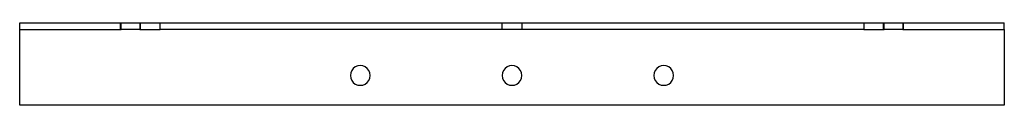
# Model space of a CAD drawing. Header units: millimetres. Extents: x -300 to 300, y -25 to 25.
import ezdxf

# ---------------------------------------------------------------- set-up
doc = ezdxf.new("R2010")
doc.units = ezdxf.units.MM
doc.layers.add('HIDDEN', color=7, linetype='Continuous')
doc.layers.add('THICK', color=7, linetype='Continuous')

msp = doc.modelspace()

# ---------------------------------------------------------------- linework, layer by layer
at = {"layer": 'HIDDEN'}
for p, q in [((-300, 25), (-300, 25)), ((-238.47, 21), (-238.47, 25)), ((-226.8, 25), (-226.53, 25)), ((-226.47, 21), (-226.47, 25)), ((-6, 21), (-6, 25)), ((6, 25), (6, 21)), ((226.47, 21), (226.47, 25)), ((238.14, 25), (238.47, 25)), ((238.47, 21), (238.47, 25)), ((300, 25), (300, 25)), ((-300, 21), (-300, 21)), ((-238.14, 21), (-238.47, 21)), ((226.8, 21), (226.53, 21)), ((300, 21), (300, 21)), ((-300, -25), (-300, -25)), ((300, -25), (300, -25))]:
    msp.add_line(p, q, dxfattribs=at)
at = {"layer": 'THICK'}
for p, q in [((-300, 21), (-300, 25)), ((-300, 25), (-238.14, 25)), ((-238.14, 25), (-227.61, 25)), ((-238.14, 21), (-238.14, 25)), ((-227.61, 25), (-226.8, 25)), ((-226.8, 25), (-226.8, 21)), ((-226.8, 25), (-214.36, 25)), ((-214.36, 21), (-214.36, 25)), ((-214.36, 25), (214.36, 25)), ((214.36, 25), (226.8, 25)), ((214.36, 25), (214.36, 21)), ((226.8, 25), (227.61, 25)), ((226.8, 21), (226.8, 25)), ((227.61, 25), (238.14, 25)), ((238.14, 25), (238.14, 21)), ((238.14, 25), (300, 25)), ((300, 21), (300, 25)), ((-300, -25), (-300, 21)), ((-300, 21), (-238.14, 21)), ((-227.61, 21), (-238.14, 21)), ((-226.8, 21), (-227.61, 21)), ((-226.8, 21), (-214.36, 21)), ((214.36, 21), (-214.36, 21)), ((214.36, 21), (226.8, 21)), ((227.61, 21), (226.8, 21)), ((238.14, 21), (227.61, 21)), ((238.14, 21), (300, 21)), ((300, 21), (300, -25)), ((300, -25), (-300, -25))]:
    msp.add_line(p, q, dxfattribs=at)
for centre, start, end in [((-92.5, -7), 0, 180.00002), ((0, -7), 0, 180.00002), ((92.5, -7), 0, 180.00002), ((-92.5, -7), 179.99998, 0), ((0, -7), 179.99998, 0), ((92.5, -7), 179.99998, 0)]:
    msp.add_arc(centre, 6, start, end, dxfattribs=at)

doc.saveas('drawing.dxf')
